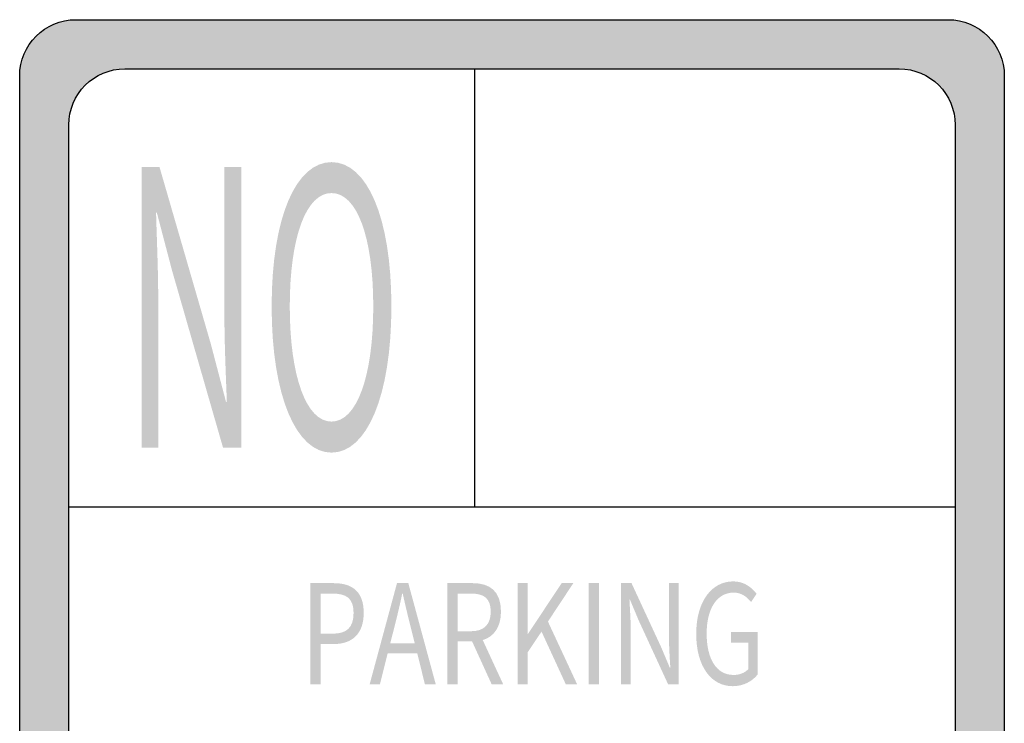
# Model space of a CAD drawing. Header units: inches. Extents: x -0.5 to 0.5, y -0.75 to 0.75.
# Tile 6 of 6: x -0.5 to 0.5, y 0.04 to 0.75. Entities that reach past the tile are written whole.
import ezdxf

# ---------------------------------------------------------------- set-up
doc = ezdxf.new("R2010")
doc.units = ezdxf.units.IN
doc.header["$MEASUREMENT"] = 0

msp = doc.modelspace()

# ---------------------------------------------------------------- hatches: boundary and pattern name
h = msp.add_hatch(color=7)
edge = h.paths.add_edge_path()
edge.add_line((-0.443, 0.7521), (0.443, 0.7521))
edge.add_spline(control_points=[(0.443, 0.7521), (0.4745, 0.7521), (0.5, 0.7266), (0.5, 0.6951)], knot_values=[0, 0, 0, 0, 1, 1, 1, 1], degree=3, periodic=0)
edge.add_line((0.5, 0.6951), (0.5, -0.6951))
edge.add_spline(control_points=[(0.5, -0.6951), (0.5, -0.7266), (0.4745, -0.7521), (0.443, -0.7521)], knot_values=[0, 0, 0, 0, 1, 1, 1, 1], degree=3, periodic=0)
edge.add_line((0.443, -0.7521), (-0.443, -0.7521))
edge.add_spline(control_points=[(-0.443, -0.7521), (-0.4745, -0.7521), (-0.5, -0.7266), (-0.5, -0.6951)], knot_values=[0, 0, 0, 0, 1, 1, 1, 1], degree=3, periodic=0)
edge.add_line((-0.5, -0.6951), (-0.5, 0.6951))
edge.add_spline(control_points=[(-0.5, 0.6951), (-0.5, 0.7266), (-0.4745, 0.7521), (-0.443, 0.7521)], knot_values=[0, 0, 0, 0, 1, 1, 1, 1], degree=3, periodic=0)
edge = h.paths.add_edge_path(flags=0)
edge.add_line((-0.3931, 0.7022), (0.3931, 0.7022))
edge.add_spline(control_points=[(0.3931, 0.7022), (0.4246, 0.7022), (0.4501, 0.6767), (0.4501, 0.6452)], knot_values=[0, 0, 0, 0, 1, 1, 1, 1], degree=3, periodic=0)
edge.add_line((0.4501, 0.6452), (0.4501, -0.6452))
edge.add_spline(control_points=[(0.4501, -0.6452), (0.4501, -0.6767), (0.4246, -0.7022), (0.3931, -0.7022)], knot_values=[0, 0, 0, 0, 1, 1, 1, 1], degree=3, periodic=0)
edge.add_line((0.3931, -0.7022), (-0.3931, -0.7022))
edge.add_spline(control_points=[(-0.3931, -0.7022), (-0.4246, -0.7022), (-0.4501, -0.6767), (-0.4501, -0.6452)], knot_values=[0, 0, 0, 0, 1, 1, 1, 1], degree=3, periodic=0)
edge.add_line((-0.4501, -0.6452), (-0.4501, 0.6452))
edge.add_spline(control_points=[(-0.4501, 0.6452), (-0.4501, 0.6767), (-0.4246, 0.7022), (-0.3931, 0.7022)], knot_values=[0, 0, 0, 0, 1, 1, 1, 1], degree=3, periodic=0)
h = msp.add_hatch(color=7)
edge = h.paths.add_edge_path()
edge.add_line((-0.3762, 0.3177), (-0.3593, 0.3177))
edge.add_line((-0.3593, 0.3177), (-0.3593, 0.4673))
edge.add_spline(control_points=[(-0.3593, 0.4673), (-0.3593, 0.4972), (-0.3607, 0.5275), (-0.3615, 0.5562)], knot_values=[0, 0, 0, 0, 1, 1, 1, 1], degree=3, periodic=0)
edge.add_line((-0.3615, 0.5562), (-0.3607, 0.5562))
edge.add_line((-0.3607, 0.5562), (-0.3453, 0.4976))
edge.add_line((-0.3453, 0.4976), (-0.2935, 0.3177))
edge.add_line((-0.2935, 0.3177), (-0.275, 0.3177))
edge.add_line((-0.275, 0.3177), (-0.275, 0.6025))
edge.add_line((-0.275, 0.6025), (-0.2921, 0.6025))
edge.add_line((-0.2921, 0.6025), (-0.2921, 0.4544))
edge.add_spline(control_points=[(-0.2921, 0.4544), (-0.2921, 0.4249), (-0.2907, 0.3927), (-0.2896, 0.3643)], knot_values=[0, 0, 0, 0, 1, 1, 1, 1], degree=3, periodic=0)
edge.add_line((-0.2896, 0.3643), (-0.2905, 0.3643))
edge.add_line((-0.2905, 0.3643), (-0.3059, 0.423))
edge.add_line((-0.3059, 0.423), (-0.358, 0.6025))
edge.add_line((-0.358, 0.6025), (-0.3762, 0.6025))
edge.add_line((-0.3762, 0.6025), (-0.3762, 0.3177))
h = msp.add_hatch(color=7)
edge = h.paths.add_edge_path()
edge.add_spline(control_points=[(-0.1833, 0.3126), (-0.1476, 0.3126), (-0.1225, 0.3697), (-0.1225, 0.461), (-0.1225, 0.5524), (-0.1476, 0.6075), (-0.1833, 0.6075), (-0.219, 0.6075), (-0.2441, 0.5524), (-0.2441, 0.461), (-0.2441, 0.3697), (-0.219, 0.3126), (-0.1833, 0.3126)], knot_values=[0, 0, 0, 0, 1, 1, 1, 2, 2, 2, 3, 3, 3, 4, 4, 4, 4], degree=3, periodic=0)
edge = h.paths.add_edge_path(flags=0)
edge.add_spline(control_points=[(-0.1833, 0.3441), (-0.2089, 0.3441), (-0.2257, 0.3899), (-0.2257, 0.461), (-0.2257, 0.5321), (-0.2089, 0.5761), (-0.1833, 0.5761), (-0.1577, 0.5761), (-0.1409, 0.5321), (-0.1409, 0.461), (-0.1409, 0.3899), (-0.1577, 0.3441), (-0.1833, 0.3441)], knot_values=[0, 0, 0, 0, 1, 1, 1, 2, 2, 2, 3, 3, 3, 4, 4, 4, 4], degree=3, periodic=0)
h = msp.add_hatch(color=7)
edge = h.paths.add_edge_path()
edge.add_line((-0.2047, 0.0773), (-0.1944, 0.0773))
edge.add_line((-0.1944, 0.0773), (-0.1944, 0.1183))
edge.add_line((-0.1944, 0.1183), (-0.1809, 0.1183))
edge.add_spline(control_points=[(-0.1809, 0.1183), (-0.1628, 0.1183), (-0.1506, 0.1282), (-0.1506, 0.1499), (-0.1506, 0.1723), (-0.1629, 0.1801), (-0.1813, 0.1801)], knot_values=[0, 0, 0, 0, 1, 1, 1, 2, 2, 2, 2], degree=3, periodic=0)
edge.add_line((-0.1813, 0.1801), (-0.2047, 0.1801))
edge.add_line((-0.2047, 0.1801), (-0.2047, 0.0773))
edge = h.paths.add_edge_path(flags=0)
edge.add_line((-0.1944, 0.1288), (-0.1944, 0.1695))
edge.add_line((-0.1944, 0.1695), (-0.1826, 0.1695))
edge.add_spline(control_points=[(-0.1826, 0.1695), (-0.1682, 0.1695), (-0.1609, 0.1649), (-0.1609, 0.1499), (-0.1609, 0.1352), (-0.1677, 0.1288), (-0.1822, 0.1288)], knot_values=[0, 0, 0, 0, 1, 1, 1, 2, 2, 2, 2], degree=3, periodic=0)
edge.add_line((-0.1822, 0.1288), (-0.1944, 0.1288))
h = msp.add_hatch(color=7)
h.paths.add_polyline_path([(-0.1446, 0.0773), (-0.1342, 0.0773), (-0.1263, 0.1087), (-0.0962, 0.1087), (-0.0884, 0.0773), (-0.0774, 0.0773), (-0.1053, 0.1801), (-0.1168, 0.1801), (-0.1446, 0.0773)])
edge = h.paths.add_edge_path(flags=0)
edge.add_line((-0.1237, 0.119), (-0.1196, 0.1348))
edge.add_spline(control_points=[(-0.1196, 0.1348), (-0.1167, 0.1464), (-0.114, 0.1575), (-0.1115, 0.1695)], knot_values=[0, 0, 0, 0, 1, 1, 1, 1], degree=3, periodic=0)
edge.add_line((-0.1115, 0.1695), (-0.111, 0.1695))
edge.add_spline(control_points=[(-0.111, 0.1695), (-0.1083, 0.1576), (-0.1057, 0.1464), (-0.1027, 0.1348)], knot_values=[0, 0, 0, 0, 1, 1, 1, 1], degree=3, periodic=0)
edge.add_line((-0.1027, 0.1348), (-0.0988, 0.119))
edge.add_line((-0.0988, 0.119), (-0.1237, 0.119))
h = msp.add_hatch(color=7)
edge = h.paths.add_edge_path()
edge.add_line((-0.0206, 0.0773), (-0.0089, 0.0773))
edge.add_line((-0.0089, 0.0773), (-0.0297, 0.1223))
edge.add_spline(control_points=[(-0.0297, 0.1223), (-0.0186, 0.1257), (-0.0112, 0.1352), (-0.0112, 0.1513), (-0.0112, 0.1726), (-0.0232, 0.1801), (-0.0399, 0.1801)], knot_values=[0, 0, 0, 0, 1, 1, 1, 2, 2, 2, 2], degree=3, periodic=0)
edge.add_line((-0.0399, 0.1801), (-0.0656, 0.1801))
edge.add_line((-0.0656, 0.1801), (-0.0656, 0.0773))
edge.add_line((-0.0656, 0.0773), (-0.0553, 0.0773))
edge.add_line((-0.0553, 0.0773), (-0.0553, 0.1209))
edge.add_line((-0.0553, 0.1209), (-0.0405, 0.1209))
edge.add_line((-0.0405, 0.1209), (-0.0206, 0.0773))
edge = h.paths.add_edge_path(flags=0)
edge.add_line((-0.0553, 0.1313), (-0.0553, 0.1695))
edge.add_line((-0.0553, 0.1695), (-0.0415, 0.1695))
edge.add_spline(control_points=[(-0.0415, 0.1695), (-0.0286, 0.1695), (-0.0216, 0.1648), (-0.0216, 0.1513), (-0.0216, 0.1379), (-0.0286, 0.1313), (-0.0415, 0.1313)], knot_values=[0, 0, 0, 0, 1, 1, 1, 2, 2, 2, 2], degree=3, periodic=0)
edge.add_line((-0.0415, 0.1313), (-0.0553, 0.1313))
for points in [[(0.0056, 0.0773), (0.0159, 0.0773), (0.0159, 0.1099), (0.03, 0.1309), (0.0547, 0.0773), (0.0662, 0.0773), (0.0365, 0.1411), (0.0623, 0.1801), (0.0505, 0.1801), (0.0161, 0.1285), (0.0159, 0.1285), (0.0159, 0.1801), (0.0056, 0.1801), (0.0056, 0.0773)], [(0.078, 0.0773), (0.0883, 0.0773), (0.0883, 0.1801), (0.078, 0.1801), (0.078, 0.0773)]]:
    msp.add_hatch(color=7).paths.add_polyline_path(points)
h = msp.add_hatch(color=7)
edge = h.paths.add_edge_path()
edge.add_line((0.1108, 0.0773), (0.1206, 0.0773))
edge.add_line((0.1206, 0.0773), (0.1206, 0.1313))
edge.add_spline(control_points=[(0.1206, 0.1313), (0.1206, 0.1421), (0.1198, 0.153), (0.1193, 0.1634)], knot_values=[0, 0, 0, 0, 1, 1, 1, 1], degree=3, periodic=0)
edge.add_line((0.1193, 0.1634), (0.1198, 0.1634))
edge.add_line((0.1198, 0.1634), (0.1287, 0.1422))
edge.add_line((0.1287, 0.1422), (0.1586, 0.0773))
edge.add_line((0.1586, 0.0773), (0.1692, 0.0773))
edge.add_line((0.1692, 0.0773), (0.1692, 0.1801))
edge.add_line((0.1692, 0.1801), (0.1594, 0.1801))
edge.add_line((0.1594, 0.1801), (0.1594, 0.1267))
edge.add_spline(control_points=[(0.1594, 0.1267), (0.1594, 0.116), (0.1602, 0.1044), (0.1608, 0.0942)], knot_values=[0, 0, 0, 0, 1, 1, 1, 1], degree=3, periodic=0)
edge.add_line((0.1608, 0.0942), (0.1603, 0.0942))
edge.add_line((0.1603, 0.0942), (0.1514, 0.1153))
edge.add_line((0.1514, 0.1153), (0.1214, 0.1801))
edge.add_line((0.1214, 0.1801), (0.1108, 0.1801))
edge.add_line((0.1108, 0.1801), (0.1108, 0.0773))
h = msp.add_hatch(color=7)
edge = h.paths.add_edge_path()
edge.add_spline(control_points=[(0.2242, 0.0755), (0.2351, 0.0755), (0.2442, 0.0806), (0.2495, 0.0874)], knot_values=[0, 0, 0, 0, 1, 1, 1, 1], degree=3, periodic=0)
edge.add_line((0.2495, 0.0874), (0.2495, 0.1306))
edge.add_line((0.2495, 0.1306), (0.2225, 0.1306))
edge.add_line((0.2225, 0.1306), (0.2225, 0.1198))
edge.add_line((0.2225, 0.1198), (0.24, 0.1198))
edge.add_line((0.24, 0.1198), (0.24, 0.0929))
edge.add_spline(control_points=[(0.24, 0.0929), (0.2367, 0.0891), (0.231, 0.0869), (0.2252, 0.0869), (0.2076, 0.0869), (0.1977, 0.1031), (0.1977, 0.129), (0.1977, 0.1547), (0.2085, 0.1705), (0.2251, 0.1705), (0.2332, 0.1705), (0.2386, 0.1662), (0.2428, 0.1609)], knot_values=[0, 0, 0, 0, 1, 1, 1, 2, 2, 2, 3, 3, 3, 4, 4, 4, 4], degree=3, periodic=0)
edge.add_line((0.2428, 0.1609), (0.2484, 0.1693))
edge.add_spline(control_points=[(0.2484, 0.1693), (0.2437, 0.1754), (0.2362, 0.1819), (0.2247, 0.1819), (0.203, 0.1819), (0.1871, 0.1618), (0.1871, 0.1286), (0.1871, 0.0953), (0.2025, 0.0755), (0.2242, 0.0755)], knot_values=[0, 0, 0, 0, 1, 1, 1, 2, 2, 2, 3, 3, 3, 3], degree=3, periodic=0)

# ---------------------------------------------------------------- linework, layer by layer
at = {"color": 7}
for p, q in [((-0.038, 0.7022), (-0.038, 0.2572)), ((0.4501, 0.2572), (-0.4501, 0.2572))]:
    msp.add_line(p, q, dxfattribs=at)
for points in [[(-0.443, 0.7521), (0.443, 0.7521)], [(-0.3931, 0.7022), (0.3931, 0.7022)], [(-0.5, -0.6951), (-0.5, 0.6951)], [(0.5, 0.6951), (0.5, -0.6951)], [(-0.4501, -0.6452), (-0.4501, 0.6452)], [(0.4501, 0.6452), (0.4501, -0.6452)]]:
    msp.add_lwpolyline(points, dxfattribs=at)
for points in [[(-0.5, 0.6951), (-0.5, 0.7266), (-0.4745, 0.7521), (-0.443, 0.7521)], [(0.443, 0.7521), (0.4745, 0.7521), (0.5, 0.7266), (0.5, 0.6951)], [(-0.4501, 0.6452), (-0.4501, 0.6767), (-0.4246, 0.7022), (-0.3931, 0.7022)], [(0.3931, 0.7022), (0.4246, 0.7022), (0.4501, 0.6767), (0.4501, 0.6452)]]:
    msp.add_open_spline(points, degree=3, dxfattribs=at)

doc.saveas('drawing.dxf')
